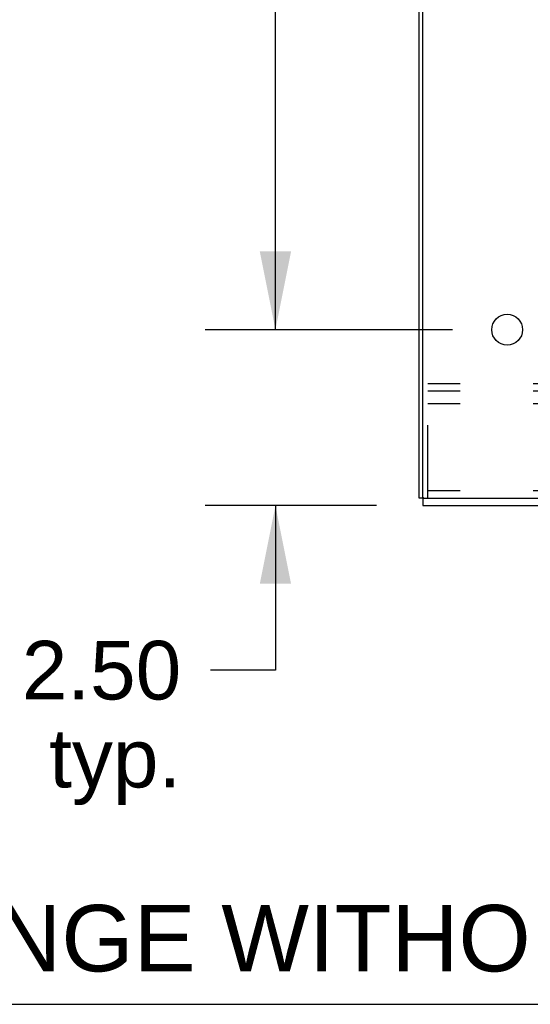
# Model space of a CAD drawing. Header units: inches. Extents: x 0 to 189, y 0 to 122.
# Tile 1 of 51: x 16 to 23, y 0 to 14. Entities that reach past the tile are written whole.
import ezdxf

# ---------------------------------------------------------------- set-up
doc = ezdxf.new("R2010")
doc.units = ezdxf.units.IN
doc.header["$LTSCALE"] = 10.388889
doc.header["$MEASUREMENT"] = 0
doc.linetypes.add('HIDDEN', pattern=[0.2, 0.1, -0.1])
doc.layers.get('0').update_dxf_attribs({"linetype": 'CONTINUOUS'})
doc.layers.add('DEFAULT_2', color=8, linetype='HIDDEN')
doc.layers.add('DIMENSIONS', color=7, linetype='CONTINUOUS')
doc.styles.get("Standard").update_dxf_attribs({"font": 'arial.ttf'})
doc.dimstyles.new('DIMSTYLE_1', dxfattribs={"dimtxt": 0.833333, "dimasz": 1.111111, "dimexe": 0.09, "dimexo": 0.07, "dimgap": 0.0375, "dimtad": 0, "dimtih": 1, "dimtoh": 1, "dimzin": 4, "dimdsep": 46, "dimtxsty": 'Standard', "dimblk": '_FILLED', "dimblk1": '_FILLED', "dimblk2": '_FILLED', "dimcen": 0.09, "dimazin": 1, "dimtfac": 1, "dimtdec": 3, "dimtofl": 0, "dimtmove": 0, "dimatfit": 3, "dimldrblk": '_FILLED', "dimfxl": 0, "dimtolj": 1, "dimtzin": 4, "dimarcsym": 0})

# ---------------------------------------------------------------- blocks, each defined once
blk = doc.blocks.new('_FILLED')
at = {"color": 0, "linetype": 'ByBlock'}
blk.add_solid([(0, 0), (-1, 0.2), (-1, -0.2)], dxfattribs=at)
blk = doc.blocks.new('*D9')
at = {"layer": 'DIMENSIONS', "color": 2, "linetype": 'Continuous'}
for p, q in [((19.682, 9.587), (19.682, 11.809)), ((22.198, 9.587), (18.682, 9.587)), ((21.12, 7.087), (18.682, 7.087)), ((19.682, 7.087), (19.682, 4.748)), ((19.682, 4.748), (18.759, 4.748))]:
    blk.add_line(p, q, dxfattribs=at)
at = {"layer": 'DIMENSIONS', "color": 2, "linetype": 'Continuous', "xscale": 1.1111111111, "yscale": 1.1111111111, "zscale": 1.1111111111}
for p, rotation in [((19.682, 9.587), 270), ((19.682, 7.087), 90)]:
    blk.add_blockref('_FILLED', p, dxfattribs=dict(at, rotation=rotation))
at = {"layer": 'DIMENSIONS', "color": 2, "linetype": 'Continuous', "insert": (18.343, 5.165), "char_height": 0.8333, "width": 2.26456, "attachment_point": 3, "line_spacing_factor": 0.9}
blk.add_mtext('2.50\\Ptyp.', dxfattribs=at)
blk = doc.blocks.new('*D10')
at = {"layer": 'DIMENSIONS', "color": 2, "linetype": 'Continuous'}
for p, q in [((22.198, 34.168), (18.682, 34.168)), ((19.682, 34.168), (19.682, 23.289)), ((19.682, 9.587), (19.682, 20.373)), ((22.198, 9.587), (18.682, 9.587))]:
    blk.add_line(p, q, dxfattribs=at)
at = {"layer": 'DIMENSIONS', "color": 2, "linetype": 'Continuous', "xscale": 1.1111111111, "yscale": 1.1111111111, "zscale": 1.1111111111}
for p, rotation in [((19.682, 34.168), 90), ((19.682, 9.587), 270)]:
    blk.add_blockref('_FILLED', p, dxfattribs=dict(at, rotation=rotation))
at = {"layer": 'DIMENSIONS', "color": 2, "linetype": 'Continuous', "insert": (19.682, 22.873), "char_height": 0.8333, "width": 2.91202, "attachment_point": 2, "line_spacing_factor": 0.9}
blk.add_mtext('24.58\\Ptyp.', dxfattribs=at)
blk = doc.blocks.new('*D14')
at = {"layer": 'DIMENSIONS', "color": 2, "linetype": 'Continuous'}
for p, q in [((24.796, 8.837), (24.796, 11.472)), ((24.796, 11.472), (25.768, 11.472)), ((24.796, 7.087), (24.796, 4.864))]:
    blk.add_line(p, q, dxfattribs=at)
at = {"layer": 'DIMENSIONS', "color": 2, "linetype": 'Continuous', "xscale": 1.1111111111, "yscale": 1.1111111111, "zscale": 1.1111111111}
for p, rotation in [((24.796, 8.837), 270), ((24.796, 7.087), 90)]:
    blk.add_blockref('_FILLED', p, dxfattribs=dict(at, rotation=rotation))
at = {"layer": 'DIMENSIONS', "color": 2, "linetype": 'Continuous', "insert": (26.185, 11.889), "char_height": 0.8333, "width": 2.26456, "attachment_point": 1, "line_spacing_factor": 0.9}
blk.add_mtext('1.75', dxfattribs=at)
blk = doc.blocks.new('*D16')
at = {"layer": 'DIMENSIONS', "color": 2, "linetype": 'Continuous'}
for p, q in [((22.975, 34.946), (22.975, 38.789)), ((21.725, 37.789), (19.27, 37.789)), ((22.975, 37.789), (25.198, 37.789))]:
    blk.add_line(p, q, dxfattribs=at)
at = {"layer": 'DIMENSIONS', "color": 2, "linetype": 'Continuous', "xscale": 1.1111111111, "yscale": 1.1111111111, "zscale": 1.1111111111}
blk.add_blockref('_FILLED', (21.725, 37.789), dxfattribs=at)
at = {"layer": 'DIMENSIONS', "color": 2, "linetype": 'Continuous', "xscale": 1.1111111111, "yscale": 1.1111111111, "zscale": 1.1111111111, "rotation": 180}
blk.add_blockref('_FILLED', (22.975, 37.789), dxfattribs=at)
at = {"layer": 'DIMENSIONS', "color": 2, "linetype": 'Continuous', "insert": (18.854, 38.206), "char_height": 0.8333, "width": 2.26456, "attachment_point": 3, "line_spacing_factor": 0.9}
blk.add_mtext('1.25\\Ptyp.', dxfattribs=at)

msp = doc.modelspace()

# ---------------------------------------------------------------- linework, layer by layer
at = {"color": 3, "linetype": 'Continuous'}
for p, q in [((21.725, 7.191), (21.725, 85.723)), ((21.777, 7.206), (21.777, 85.708)), ((21.792, 7.191), (39.725, 7.191)), ((21.777, 7.087), (39.673, 7.087))]:
    msp.add_line(p, q, dxfattribs=at)
at = {"color": 7, "linetype": 'Continuous'}
for p, q in [((21.792, 7.191), (21.725, 7.191)), ((21.777, 7.191), (21.777, 7.087)), ((0, 0), (188.889, 0))]:
    msp.add_line(p, q, dxfattribs=at)
at = {"color": 3, "linetype": 'Continuous'}
msp.add_circle((22.975, 9.587), 0.219, dxfattribs=at)
msp.add_arc((21.792, 7.206), 0.015, 180, 270, dxfattribs=at)
at = {"layer": 'DEFAULT_2', "color": 8, "linetype": 'HIDDEN'}
for p, q in [((36.85, 8.816), (21.85, 8.816)), ((21.85, 7.191), (21.85, 8.816)), ((36.85, 8.712), (21.85, 8.712)), ((36.85, 8.535), (21.85, 8.535)), ((36.85, 7.295), (21.85, 7.295))]:
    msp.add_line(p, q, dxfattribs=at)

# ---------------------------------------------------------------- texts
at = {"layer": 'DIMENSIONS', "color": 2, "linetype": 'Continuous', "insert": (15.43, 1.412), "char_height": 0.94444, "width": 29.92028, "attachment_point": 2, "line_spacing_factor": 0.9}
msp.add_mtext('DATA SUBJECT TO CHANGE WITHOUT NOTICE', dxfattribs=at)

# ---------------------------------------------------------------- dimensions: what is measured, and where the dimension line sits
at = {"layer": 'DIMENSIONS', "color": 2, "linetype": 'Continuous'}
dim = msp.add_linear_dim(base=(22.975, 37.789), p1=(21.725, 7.206), p2=(22.975, 34.876), text='<>\\Ptyp.\\P[]', dimstyle='DIMSTYLE_1', dxfattribs=at)
dim.commit()
dim.dimension.update_dxf_attribs({"geometry": '*D16', "text_midpoint": (17.722, 37.164), "dimtype": 160})
for base, p1, p2, angle, text, picture, middle in [((19.682, 34.168), (22.268, 9.587), (22.268, 34.168), 90, '<>\\Ptyp.\\P[]', '*D10', (19.682, 21.831)), ((19.682, 9.587), (21.19, 7.087), (22.268, 9.587), 90, '<>\\Ptyp.\\P[]', '*D9', (17.21, 4.123)), ((24.796, 7.087), (23.725, 8.837), (21.897, 7.087), 270, '<>\\P[]', '*D14', (27.357, 11.468))]:
    dim = msp.add_linear_dim(base=base, p1=p1, p2=p2, angle=angle, text=text, dimstyle='DIMSTYLE_1', dxfattribs=at)
    dim.commit()
    dim.dimension.update_dxf_attribs({"geometry": picture, "text_midpoint": middle, "dimtype": 160})

doc.saveas('drawing.dxf')
